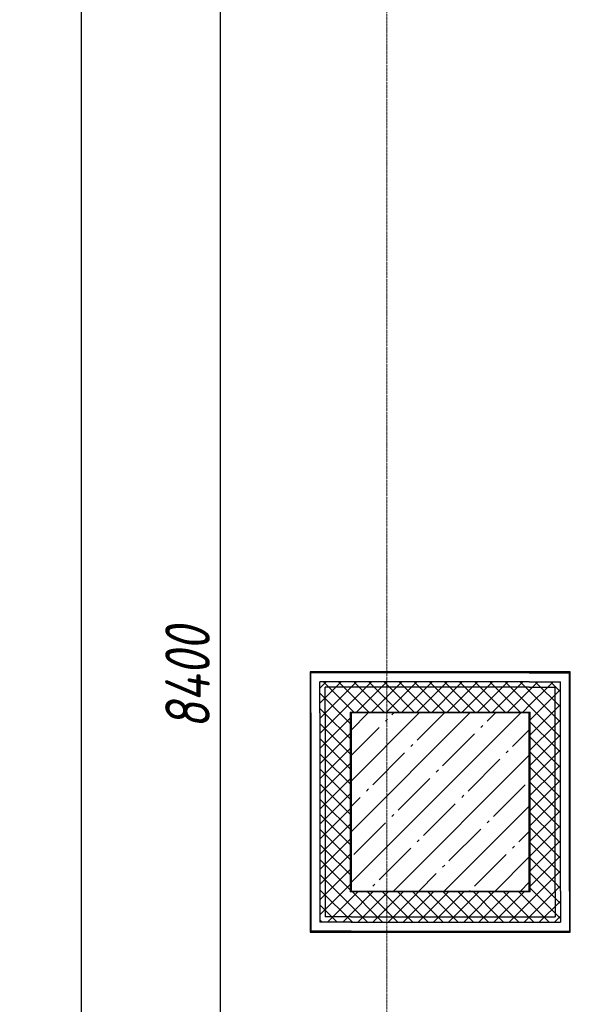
# Model space of a CAD drawing. Header units: millimetres. Extents: x -173851 to 481338, y -267897 to -21875.
# Tile 251 of 256: x -34253 to -31164, y -79825 to -74297. Entities that reach past the tile are written whole.
import ezdxf

# ---------------------------------------------------------------- set-up
doc = ezdxf.new("R2010")
doc.units = ezdxf.units.MM
doc.linetypes.add('-D1d1-15x02', pattern=[19, 15, -2, 0, -2])
doc.layers.get('Defpoints').update_dxf_attribs({"color": 31})
for name, color, linetype, lineweight in [('Несущие колонны', 7, 'Continuous', 5), ('Общие ребра', 7, 'Continuous', 5), ('Оси', 7, 'Continuous', 5), ('Стены', 7, 'Continuous', 5), ('Структура _1_', 7, 'Continuous', 5), ('Термическая_воздушная прослойка _3_', 7, 'Continuous', 5)]:
    doc.layers.add(name, color=color, linetype=linetype, lineweight=lineweight)
doc.styles.add('fl_iso paper', font='isocpeur.ttf', dxfattribs={"width": 0.8, "oblique": 10})
doc.dimstyles.new('In tre 1_100', dxfattribs={"dimscale": 100, "dimtxt": 2.5, "dimasz": 2, "dimexe": 1, "dimexo": 0.7, "dimgap": 0.6, "dimtad": 1, "dimdec": 0, "dimrnd": 5, "dimzin": 0, "dimdsep": 46, "dimtxsty": 'fl_iso paper', "dimblk": 'ARCHTICK', "dimcen": 0, "dimdle": 1, "dimadec": 0, "dimazin": 0, "dimtfac": 1, "dimtdec": 0, "dimtofl": 0, "dimtmove": 1, "dimatfit": 3, "dimldrblk": 'DOT', "dimfxl": 40, "dimtfillclr": 256, "dimtolj": 1, "dimtzin": 0, "dimarcsym": 1})
pattern_1 = [(45, (0, 0), (-42.426407, 42.426407), []), (135, (0, 0), (-42.426407, -42.426407), [])]

# ---------------------------------------------------------------- blocks, each defined once
blk = doc.blocks.new('_ArchTick')
at = {"color": 0, "linetype": 'ByBlock', "lineweight": 9, "const_width": 0.15}
blk.add_lwpolyline([(-0.5, -0.5), (0.5, 0.5)], dxfattribs=at)
blk = doc.blocks.new('*D1163')
at = {"layer": 'Defpoints', "color": 0, "transparency": 16777216}
for p in [(-33781.8, -73789.6), (-33126.2, -73789.6), (-32550.7, -82189.6)]:
    blk.add_point(p, dxfattribs=at)
at = {"layer": 'Оси', "color": 0, "lineweight": -2, "transparency": 16777216}
for p, q in [((-33126.2, -82289.6), (-33126.2, -73689.6)), ((-33711.8, -73789.6), (-33026.2, -73789.6)), ((-32620.7, -82189.6), (-33226.2, -82189.6))]:
    blk.add_line(p, q, dxfattribs=at)
at = {"layer": 'Оси', "color": 0, "lineweight": -2, "transparency": 16777216, "xscale": 200, "yscale": 200, "zscale": 200}
for p, rotation in [((-33126.2, -73789.6), 90), ((-33126.2, -82189.6), 270)]:
    blk.add_blockref('_ArchTick', p, dxfattribs=dict(at, rotation=rotation))
at = {"layer": 'Оси', "color": 0, "transparency": 16777216, "insert": (-33311.2, -77989.6), "char_height": 250, "attachment_point": 5, "rotation": 90, "style": 'fl_iso paper'}
blk.add_mtext('\\A1;8400', dxfattribs=at)
blk = doc.blocks.new('_DOT')
at = {"color": 0, "linetype": 'ByBlock'}
blk.add_line((-0.5, 0), (-1, 0), dxfattribs=at)
at = {"color": 0, "linetype": 'ByBlock', "const_width": 0.5}
blk.add_lwpolyline([(-0.25, 0, 1), (0.25, 0, 1)], format="xyb", close=True, dxfattribs=at)
blk = doc.blocks.new('*D1164')
at = {"layer": 'Defpoints', "color": 0, "transparency": 16777216}
for p in [(-33781.8, -73789.6), (-34027.4, -105389.6), (-33907.1, -105389.6)]:
    blk.add_point(p, dxfattribs=at)
at = {"layer": 'Оси', "color": 0, "lineweight": -2, "transparency": 16777216}
for p, q in [((-33907.1, -73689.6), (-33907.1, -105489.6)), ((-33851.8, -73789.6), (-34007.1, -73789.6)), ((-33957.4, -105389.6), (-33807.1, -105389.6))]:
    blk.add_line(p, q, dxfattribs=at)
at = {"layer": 'Оси', "color": 0, "lineweight": -2, "transparency": 16777216, "xscale": 200, "yscale": 200, "zscale": 200}
for p, rotation in [((-33907.1, -73789.6), 90), ((-33907.1, -105389.6), 270)]:
    blk.add_blockref('_ArchTick', p, dxfattribs=dict(at, rotation=rotation))
at = {"layer": 'Оси', "color": 0, "transparency": 16777216, "insert": (-34092.1, -89589.6), "char_height": 250, "attachment_point": 5, "rotation": 90, "style": 'fl_iso paper'}
blk.add_mtext('\\A1;31600', dxfattribs=at)
blk = doc.blocks.new('RST_AR_KMN_R22_SLB_FCD_rvt-1-50_AS_Plan_L01_Маркировочный - зависимый 4')
at = {"layer": 'Стены'}
h = blk.add_hatch(dxfattribs=at)
h.set_pattern_fill('FP_12', color=256, style=0, pattern_type=2)
h.set_pattern_definition(pattern_1)
h.paths.add_polyline_path([(54278.1, 60673.4), (55303.7, 60673.4), (55303.7, 60703.4), (53983.7, 60703.4), (53983.7, 60673.4), (54013.7, 60673.4)])
h = blk.add_hatch(dxfattribs=at)
h.set_pattern_fill('FP_12', color=256, style=0, pattern_type=2)
h.set_pattern_definition(pattern_1)
h.paths.add_polyline_path([(55303.7, 59383.4), (55333.7, 59383.4), (55333.7, 60703.4), (55303.7, 60703.4), (55303.7, 59523.4)])
h = blk.add_hatch(dxfattribs=at)
h.set_pattern_fill('FP_12', color=256, style=0, pattern_type=2)
h.set_pattern_definition(pattern_1)
h.paths.add_polyline_path([(54013.7, 59353.4), (54013.7, 60673.4), (53983.7, 60673.4), (53983.7, 59353.4)])
h = blk.add_hatch(dxfattribs=at)
h.set_pattern_fill('FP_12', color=256, style=0, pattern_type=2)
h.set_pattern_definition(pattern_1)
h.paths.add_polyline_path([(55163.7, 60533.4), (55163.7, 60673.4), (54013.7, 60673.4), (54013.7, 60533.4), (55158.7, 60533.4)])
h = blk.add_hatch(dxfattribs=at)
h.set_pattern_fill('FP_12', color=256, style=0, pattern_type=2)
h.set_pattern_definition(pattern_1)
h.paths.add_polyline_path([(55303.7, 59523.4), (55303.7, 60673.4), (55163.7, 60673.4), (55163.7, 59523.4)])
h = blk.add_hatch(dxfattribs=at)
h.set_pattern_fill('FP_12', color=256, style=0, pattern_type=2)
h.set_pattern_definition(pattern_1)
h.paths.add_polyline_path([(54013.7, 59383.4), (54153.7, 59383.4), (54153.7, 60533.4), (54013.7, 60533.4), (54013.7, 60163.4)])
at = {"layer": 'Стены', "true_color": 0xf5f3ef}
for points in [[(54153.7, 60528.4), (55158.7, 60528.4), (55158.7, 60533.4), (54153.7, 60533.4)], [(54158.7, 59523.4), (54158.7, 60528.4), (54153.7, 60528.4), (54153.7, 59523.4)], [(55163.7, 59528.4), (55163.7, 60533.4), (55158.7, 60533.4), (55158.7, 59528.4)], [(55163.7, 59523.4), (55163.7, 59528.4), (54158.7, 59528.4), (54158.7, 59523.4), (54278.1, 59523.4)]]:
    blk.add_hatch(color=7, dxfattribs=at).paths.add_polyline_path(points)
at = {"layer": 'Стены'}
h = blk.add_hatch(dxfattribs=at)
h.set_pattern_fill('FP_12', color=256, style=0, pattern_type=2)
h.set_pattern_definition(pattern_1)
h.paths.add_polyline_path([(55303.7, 59383.4), (55303.7, 59523.4), (54153.7, 59523.4), (54153.7, 59383.4), (54278.1, 59383.4)])
h = blk.add_hatch(dxfattribs=at)
h.set_pattern_fill('FP_12', color=256, style=0, pattern_type=2)
h.set_pattern_definition(pattern_1)
h.paths.add_polyline_path([(55333.7, 59353.4), (55333.7, 59383.4), (54013.7, 59383.4), (54013.7, 59353.4), (55312, 59353.4)])
at = {"layer": 'Общие ребра'}
for p, q in [((55158.7, 60533.4), (54153.7, 60533.4)), ((54153.7, 60528.4), (54153.7, 60533.4)), ((54153.7, 60528.4), (54153.7, 59523.4)), ((55158.7, 60533.4), (55163.7, 60533.4)), ((55163.7, 59528.4), (55163.7, 60533.4)), ((54158.7, 59523.4), (54153.7, 59523.4)), ((54158.7, 59523.4), (55163.7, 59523.4)), ((55163.7, 59528.4), (55163.7, 59523.4))]:
    blk.add_line(p, q, dxfattribs=at)
at = {"layer": 'Стены'}
for p, q in [((54158.7, 60528.4), (54158.7, 59528.4)), ((54158.7, 59528.4), (54158.7, 60528.4)), ((54158.7, 60528.4), (55158.7, 60528.4)), ((55158.7, 60528.4), (54158.7, 60528.4)), ((55158.7, 60528.4), (55158.7, 59528.4)), ((55158.7, 59528.4), (55158.7, 60528.4)), ((55158.7, 59528.4), (54158.7, 59528.4)), ((54158.7, 59528.4), (55158.7, 59528.4))]:
    blk.add_line(p, q, dxfattribs=at)
at = {"layer": 'Структура _1_', "lineweight": 25}
for p, q in [((55158.7, 60758.4), (53928.7, 60758.4)), ((53928.7, 60758.4), (53928.7, 60753.4)), ((55163.7, 60758.4), (55158.7, 60758.4)), ((55303.7, 60758.4), (55163.7, 60758.4)), ((55333.7, 60758.4), (55303.7, 60758.4)), ((55383.7, 60758.4), (55333.7, 60758.4)), ((55388.7, 60758.4), (55383.7, 60758.4)), ((55388.7, 59528.4), (55388.7, 60758.4)), ((53928.7, 60753.4), (53928.7, 60703.4)), ((53928.7, 60703.4), (53928.7, 60673.4)), ((55158.7, 60753.4), (53933.7, 60753.4)), ((53933.7, 60703.4), (53933.7, 60753.4)), ((53933.7, 60528.4), (53933.7, 60703.4)), ((55158.7, 60703.4), (53983.7, 60703.4)), ((53983.7, 60673.4), (53983.7, 60703.4)), ((55158.7, 60753.4), (55333.7, 60753.4)), ((55158.7, 60703.4), (55303.7, 60703.4)), ((55303.7, 60703.4), (55333.7, 60703.4)), ((55333.7, 60753.4), (55383.7, 60753.4)), ((55333.7, 59528.4), (55333.7, 60703.4)), ((55383.7, 59528.4), (55383.7, 60753.4)), ((53928.7, 60673.4), (53928.7, 60533.4)), ((53983.7, 60528.4), (53983.7, 60673.4)), ((55158.7, 60673.4), (54013.7, 60673.4)), ((54013.7, 60533.4), (54013.7, 60673.4)), ((55158.7, 60673.4), (55163.7, 60673.4)), ((55163.7, 60673.4), (55303.7, 60673.4)), ((55303.7, 59528.4), (55303.7, 60673.4)), ((53928.7, 60533.4), (53928.7, 60528.4)), ((53928.7, 60528.4), (53928.7, 59298.4)), ((53933.7, 60528.4), (53933.7, 59303.4)), ((53983.7, 60528.4), (53983.7, 59353.4)), ((54013.7, 60528.4), (54013.7, 60533.4)), ((54013.7, 60528.4), (54013.7, 59383.4)), ((55303.7, 59528.4), (55303.7, 59523.4)), ((55303.7, 59523.4), (55303.7, 59383.4)), ((55333.7, 59528.4), (55333.7, 59383.4)), ((55383.7, 59528.4), (55383.7, 59353.4)), ((55388.7, 59523.4), (55388.7, 59528.4)), ((55388.7, 59383.4), (55388.7, 59523.4)), ((54153.7, 59383.4), (54013.7, 59383.4)), ((54158.7, 59383.4), (54153.7, 59383.4)), ((54158.7, 59383.4), (55303.7, 59383.4)), ((55333.7, 59383.4), (55333.7, 59353.4)), ((55388.7, 59353.4), (55388.7, 59383.4)), ((54013.7, 59353.4), (53983.7, 59353.4)), ((54158.7, 59353.4), (54013.7, 59353.4)), ((54158.7, 59353.4), (55333.7, 59353.4)), ((55383.7, 59353.4), (55383.7, 59303.4)), ((55388.7, 59303.4), (55388.7, 59353.4)), ((53928.7, 59298.4), (53933.7, 59298.4)), ((53983.7, 59303.4), (53933.7, 59303.4)), ((53933.7, 59298.4), (53983.7, 59298.4)), ((54158.7, 59303.4), (53983.7, 59303.4)), ((53983.7, 59298.4), (54013.7, 59298.4)), ((54013.7, 59298.4), (54153.7, 59298.4)), ((54153.7, 59298.4), (54158.7, 59298.4)), ((54158.7, 59303.4), (55383.7, 59303.4)), ((54158.7, 59298.4), (55388.7, 59298.4)), ((55388.7, 59298.4), (55388.7, 59303.4))]:
    blk.add_line(p, q, dxfattribs=at)
at = {"layer": 'Термическая_воздушная прослойка _3_'}
for p, q in [((54158.7, 60528.4), (55158.7, 60528.4)), ((54158.7, 59528.4), (54158.7, 60528.4)), ((55158.7, 60528.4), (55158.7, 59528.4)), ((55158.7, 59528.4), (54158.7, 59528.4))]:
    blk.add_line(p, q, dxfattribs=at)

msp = doc.modelspace()

# ---------------------------------------------------------------- hatches: boundary and pattern name
at = {"layer": 'Несущие колонны'}
h = msp.add_hatch(dxfattribs=at)
h.set_pattern_fill('FP_7', color=256, style=0, pattern_type=2)
h.set_pattern_definition([(45, (-86552.85, -138717.98), (-142.5612, 142.5612), []), (45, (-86410.29, -138717.98), (-142.5612, 142.5612), [252.016, -50.403, 16.764, -33.639])])
h.paths.add_polyline_path([(-32394.1, -79189.6), (-31394.1, -79189.6), (-31394.1, -78189.6), (-32394.1, -78189.6), (-32394.1, -78554.3)])

# ---------------------------------------------------------------- linework, layer by layer
at = {"layer": 'Несущие колонны', "lineweight": 25}
for p, q in [((-31394.1, -78189.6), (-32394.1, -78189.6)), ((-32394.1, -78189.6), (-32394.1, -79189.6)), ((-31394.1, -79189.6), (-31394.1, -78189.6)), ((-32394.1, -79189.6), (-31394.1, -79189.6))]:
    msp.add_line(p, q, dxfattribs=at)
at = {"layer": 'Оси', "linetype": '-D1d1-15x02'}
msp.add_line((-32194.1, -110109.9), (-32194.1, -65243.6), dxfattribs=at)

# ---------------------------------------------------------------- block references
at = {"lineweight": 5}
msp.add_blockref('RST_AR_KMN_R22_SLB_FCD_rvt-1-50_AS_Plan_L01_Маркировочный - зависимый 4', (-86552.8, -138718), dxfattribs=at)

# ---------------------------------------------------------------- dimensions: what is measured, and where the dimension line sits
at = {"layer": 'Оси'}
for base, p1, p2, picture, middle in [((-33907.1, -105389.6), (-33781.8, -73789.6), (-34027.4, -105389.6), '*D1164', (-34092.1, -89589.6)), ((-33126.2, -73789.6), (-32550.7, -82189.6), (-33781.8, -73789.6), '*D1163', (-33311.2, -77989.6))]:
    dim = msp.add_linear_dim(base=base, p1=p1, p2=p2, angle=90, dimstyle='In tre 1_100', dxfattribs=at)
    dim.commit()
    dim.dimension.update_dxf_attribs({"geometry": picture, "text_midpoint": middle})

doc.saveas('drawing.dxf')
